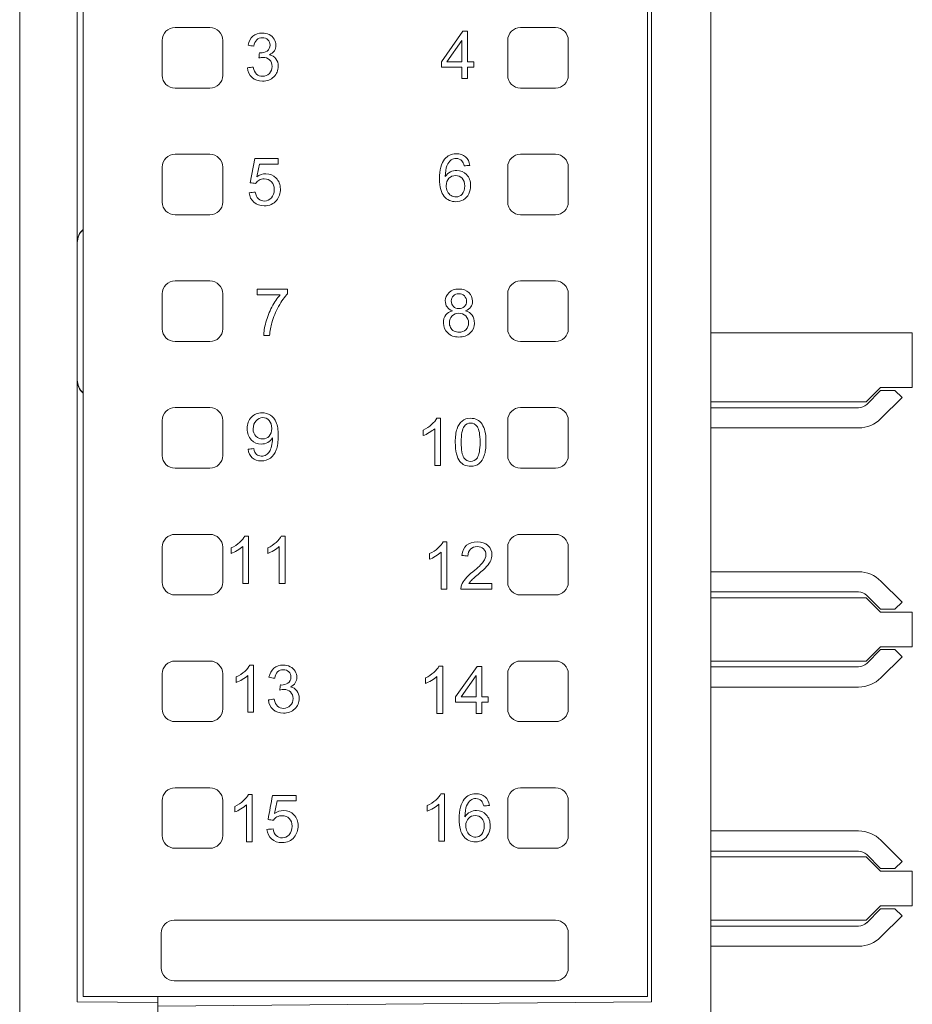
# Model space of a CAD drawing. Header units: millimetres. Extents: x 65 to 283, y 105 to 212.
# Tile 9 of 14: x 170 to 185, y 177 to 194. Entities that reach past the tile are written whole.
import ezdxf

# ---------------------------------------------------------------- set-up
doc = ezdxf.new("R2010")
doc.units = ezdxf.units.MM
for name, color, linetype in [('1', 7, 'Continuous'), ('10', 7, 'Continuous'), ('11', 7, 'Continuous')]:
    doc.layers.add(name, color=color, linetype=linetype)

msp = doc.modelspace()

# ---------------------------------------------------------------- linework, layer by layer
at = {"layer": '1', "color": 155, "linetype": 'Continuous', "lineweight": 18}
for p, q in [((172.261, 193.608), (172.867, 193.608)), ((177.258, 193.543), (176.886, 193.013)), ((177.34, 193.543), (177.258, 193.543)), ((177.34, 193.013), (177.34, 193.543)), ((178.867, 193.608), (178.261, 193.608)), ((172.038, 192.778), (172.038, 193.385)), ((173.09, 193.385), (173.09, 192.778)), ((176.984, 193.013), (177.24, 193.382)), ((177.24, 193.382), (177.24, 193.013)), ((178.038, 193.385), (178.038, 192.778)), ((179.09, 192.778), (179.09, 193.385)), ((176.886, 193.013), (176.886, 192.921)), ((176.886, 192.921), (177.24, 192.921)), ((177.24, 193.013), (176.984, 193.013)), ((177.24, 192.921), (177.24, 192.726)), ((177.451, 193.013), (177.34, 193.013)), ((177.34, 192.921), (177.451, 192.921)), ((177.34, 192.726), (177.34, 192.921)), ((177.451, 192.921), (177.451, 193.013)), ((177.24, 192.726), (177.34, 192.726)), ((172.867, 192.556), (172.261, 192.556)), ((178.261, 192.556), (178.867, 192.556)), ((172.261, 191.408), (172.867, 191.408)), ((173.646, 191.333), (173.567, 190.913)), ((174.052, 191.333), (173.646, 191.333)), ((174.052, 191.237), (174.052, 191.333)), ((178.867, 191.408), (178.261, 191.408)), ((172.038, 190.578), (172.038, 191.185)), ((173.09, 191.185), (173.09, 190.578)), ((173.726, 191.237), (174.052, 191.237)), ((178.038, 191.185), (178.038, 190.578)), ((179.09, 190.578), (179.09, 191.185)), ((172.867, 190.356), (172.261, 190.356)), ((178.261, 190.356), (178.867, 190.356)), ((172.261, 189.208), (172.867, 189.208)), ((178.867, 189.208), (178.261, 189.208)), ((172.038, 188.378), (172.038, 188.985)), ((173.09, 188.985), (173.09, 188.378)), ((173.687, 189.065), (173.687, 188.968)), ((174.216, 189.065), (173.687, 189.065)), ((173.687, 188.968), (174.087, 188.968)), ((174.216, 188.987), (174.216, 189.065)), ((178.038, 188.985), (178.038, 188.378)), ((179.09, 188.378), (179.09, 188.985)), ((173.801, 188.258), (173.904, 188.258)), ((172.867, 188.156), (172.261, 188.156)), ((178.261, 188.156), (178.867, 188.156)), ((172.261, 187.008), (172.867, 187.008)), ((178.867, 187.008), (178.261, 187.008)), ((172.038, 186.178), (172.038, 186.785)), ((173.09, 186.785), (173.09, 186.178)), ((176.871, 186.824), (176.807, 186.824)), ((176.871, 186.004), (176.871, 186.824)), ((178.038, 186.785), (178.038, 186.178)), ((179.09, 186.178), (179.09, 186.785)), ((176.57, 186.619), (176.57, 186.522)), ((176.771, 186.643), (176.771, 186.004)), ((172.867, 185.956), (172.261, 185.956)), ((176.771, 186.004), (176.871, 186.004)), ((178.261, 185.956), (178.867, 185.956)), ((172.261, 184.808), (172.867, 184.808)), ((173.537, 184.778), (173.472, 184.778)), ((173.537, 183.957), (173.537, 184.778)), ((174.171, 184.778), (174.107, 184.778)), ((174.171, 183.957), (174.171, 184.778)), ((176.981, 184.678), (176.916, 184.678)), ((176.981, 183.857), (176.981, 184.678)), ((178.867, 184.808), (178.261, 184.808)), ((172.038, 183.978), (172.038, 184.585)), ((173.09, 184.585), (173.09, 183.978)), ((173.236, 184.573), (173.236, 184.476)), ((173.436, 184.597), (173.436, 183.957)), ((173.87, 184.573), (173.87, 184.476)), ((174.071, 184.597), (174.071, 183.957)), ((176.881, 184.497), (176.881, 183.857)), ((178.038, 184.585), (178.038, 183.978)), ((179.09, 183.978), (179.09, 184.585)), ((176.68, 184.473), (176.68, 184.376)), ((173.436, 183.957), (173.537, 183.957)), ((174.071, 183.957), (174.171, 183.957)), ((176.881, 183.857), (176.981, 183.857)), ((177.225, 183.857), (177.765, 183.857)), ((177.765, 183.954), (177.364, 183.954)), ((177.765, 183.857), (177.765, 183.954)), ((172.867, 183.756), (172.261, 183.756)), ((178.261, 183.756), (178.867, 183.756)), ((172.261, 182.608), (172.867, 182.608)), ((178.867, 182.608), (178.261, 182.608)), ((173.625, 182.538), (173.561, 182.538)), ((173.625, 181.718), (173.625, 182.538)), ((176.909, 182.52), (176.844, 182.52)), ((176.909, 181.699), (176.909, 182.52)), ((177.506, 182.516), (177.133, 181.987)), ((177.588, 182.516), (177.506, 182.516)), ((177.588, 181.987), (177.588, 182.516)), ((172.038, 181.778), (172.038, 182.385)), ((173.09, 182.385), (173.09, 181.778)), ((173.324, 182.333), (173.324, 182.236)), ((173.525, 182.357), (173.525, 181.718)), ((176.608, 182.315), (176.608, 182.218)), ((176.809, 182.338), (176.809, 181.699)), ((177.232, 181.987), (177.488, 182.355)), ((177.488, 182.355), (177.488, 181.987)), ((178.038, 182.385), (178.038, 181.778)), ((179.09, 181.778), (179.09, 182.385)), ((177.133, 181.987), (177.133, 181.895)), ((177.488, 181.987), (177.232, 181.987)), ((177.698, 181.987), (177.588, 181.987)), ((177.698, 181.895), (177.698, 181.987)), ((177.133, 181.895), (177.488, 181.895)), ((177.488, 181.895), (177.488, 181.699)), ((177.588, 181.699), (177.588, 181.895)), ((177.588, 181.895), (177.698, 181.895)), ((173.525, 181.718), (173.625, 181.718)), ((176.809, 181.699), (176.909, 181.699)), ((177.488, 181.699), (177.588, 181.699)), ((172.867, 181.556), (172.261, 181.556)), ((178.261, 181.556), (178.867, 181.556)), ((172.261, 180.408), (172.867, 180.408)), ((178.867, 180.408), (178.261, 180.408)), ((173.601, 180.29), (173.537, 180.29)), ((173.601, 179.47), (173.601, 180.29)), ((174.362, 180.276), (173.955, 180.276)), ((174.362, 180.18), (174.362, 180.276)), ((176.943, 180.303), (176.878, 180.303)), ((176.943, 179.483), (176.943, 180.303)), ((172.038, 179.578), (172.038, 180.185)), ((173.09, 180.185), (173.09, 179.578)), ((173.3, 180.085), (173.3, 179.988)), ((173.501, 180.109), (173.501, 179.47)), ((174.035, 180.18), (174.362, 180.18)), ((176.642, 180.098), (176.642, 180.001)), ((176.843, 180.122), (176.843, 179.483)), ((178.038, 180.185), (178.038, 179.578)), ((179.09, 179.578), (179.09, 180.185)), ((172.867, 179.356), (172.261, 179.356)), ((173.501, 179.47), (173.601, 179.47)), ((176.843, 179.483), (176.943, 179.483)), ((178.261, 179.356), (178.867, 179.356)), ((172.245, 178.108), (178.867, 178.108)), ((172.022, 177.278), (172.022, 177.885)), ((179.09, 177.885), (179.09, 177.279)), ((178.867, 177.056), (172.245, 177.056))]:
    msp.add_line(p, q, dxfattribs=at)
for centre, start, end in [((178.867, 177.885), 0, 90), ((178.867, 177.279), 270, 0)]:
    msp.add_arc(centre, 0.223, start, end, dxfattribs=at)
for points in [[(172.038, 193.385), (172.038, 193.508), (172.138, 193.608), (172.261, 193.608)], [(172.867, 193.608), (172.99, 193.608), (173.09, 193.508), (173.09, 193.385)], [(178.261, 193.608), (178.138, 193.608), (178.038, 193.508), (178.038, 193.385)], [(179.09, 193.385), (179.09, 193.508), (178.99, 193.608), (178.867, 193.608)], [(173.629, 193.284), (173.637, 193.333), (173.654, 193.37), (173.68, 193.394)], [(173.874, 193.395), (173.899, 193.371), (173.911, 193.34), (173.911, 193.303)], [(174.014, 193.301), (174.014, 193.338), (174.004, 193.373), (173.984, 193.406)], [(173.529, 193.302), (173.563, 193.296), (173.596, 193.29), (173.629, 193.284)], [(173.86, 193.2), (173.826, 193.178), (173.787, 193.167), (173.744, 193.167)], [(173.911, 193.303), (173.911, 193.257), (173.894, 193.223), (173.86, 193.2)], [(173.901, 193.136), (173.939, 193.153), (173.967, 193.176), (173.986, 193.205)], [(173.986, 193.205), (174.005, 193.234), (174.014, 193.266), (174.014, 193.301)], [(173.728, 193.168), (173.724, 193.139), (173.721, 193.109), (173.717, 193.08)], [(173.717, 193.08), (173.745, 193.087), (173.769, 193.091), (173.788, 193.091)], [(173.744, 193.167), (173.74, 193.167), (173.735, 193.167), (173.728, 193.168)], [(173.62, 192.922), (173.586, 192.918), (173.553, 192.913), (173.519, 192.909)], [(173.678, 192.799), (173.651, 192.824), (173.631, 192.865), (173.62, 192.922)], [(173.976, 192.753), (174.028, 192.803), (174.054, 192.863), (174.054, 192.934)], [(172.261, 192.556), (172.138, 192.556), (172.038, 192.655), (172.038, 192.778)], [(173.09, 192.778), (173.09, 192.655), (172.99, 192.556), (172.867, 192.556)], [(173.779, 192.762), (173.74, 192.762), (173.706, 192.774), (173.678, 192.799)], [(173.779, 192.678), (173.858, 192.678), (173.924, 192.703), (173.976, 192.753)], [(178.038, 192.778), (178.038, 192.655), (178.138, 192.556), (178.261, 192.556)], [(178.867, 192.556), (178.99, 192.556), (179.09, 192.655), (179.09, 192.778)], [(172.038, 191.185), (172.038, 191.308), (172.138, 191.408), (172.261, 191.408)], [(172.867, 191.408), (172.99, 191.408), (173.09, 191.308), (173.09, 191.185)], [(176.943, 191.324), (176.885, 191.253), (176.855, 191.138), (176.855, 190.98)], [(178.261, 191.408), (178.138, 191.408), (178.038, 191.308), (178.038, 191.185)], [(179.09, 191.185), (179.09, 191.308), (178.99, 191.408), (178.867, 191.408)], [(173.682, 191.017), (173.697, 191.091), (173.712, 191.164), (173.726, 191.237)], [(176.955, 191.019), (176.956, 191.1), (176.965, 191.163), (176.983, 191.208)], [(176.983, 191.208), (177.002, 191.252), (177.027, 191.286), (177.058, 191.309)], [(177.243, 191.292), (177.259, 191.275), (177.272, 191.246), (177.281, 191.207)], [(177.281, 191.207), (177.314, 191.209), (177.347, 191.212), (177.38, 191.215)], [(173.837, 191.069), (173.783, 191.069), (173.731, 191.051), (173.682, 191.017)], [(173.722, 190.958), (173.749, 190.973), (173.778, 190.98), (173.81, 190.98)], [(173.81, 190.98), (173.862, 190.98), (173.904, 190.963), (173.936, 190.93)], [(174.017, 190.994), (173.968, 191.044), (173.908, 191.069), (173.837, 191.069)], [(176.855, 190.98), (176.855, 190.838), (176.882, 190.737), (176.934, 190.676)], [(177.044, 191.101), (177.009, 191.083), (176.979, 191.056), (176.955, 191.019)], [(176.971, 190.862), (176.971, 190.915), (176.987, 190.958), (177.018, 190.99)], [(177.153, 191.127), (177.115, 191.127), (177.079, 191.119), (177.044, 191.101)], [(177.324, 191.054), (177.277, 191.103), (177.22, 191.127), (177.153, 191.127)], [(177.247, 190.99), (177.277, 190.958), (177.292, 190.913), (177.292, 190.857)], [(177.395, 190.863), (177.395, 190.941), (177.371, 191.004), (177.324, 191.054)], [(173.567, 190.913), (173.598, 190.909), (173.63, 190.905), (173.661, 190.901)], [(173.661, 190.901), (173.676, 190.924), (173.696, 190.943), (173.722, 190.958)], [(173.936, 190.93), (173.968, 190.897), (173.984, 190.852), (173.984, 190.795)], [(176.993, 190.763), (176.978, 190.794), (176.971, 190.827), (176.971, 190.862)], [(177.292, 190.857), (177.292, 190.798), (177.277, 190.751), (177.247, 190.717)], [(173.654, 190.75), (173.619, 190.747), (173.584, 190.744), (173.549, 190.741)], [(173.709, 190.634), (173.68, 190.66), (173.662, 190.699), (173.654, 190.75)], [(173.984, 190.795), (173.984, 190.735), (173.968, 190.686), (173.934, 190.65)], [(176.934, 190.676), (176.987, 190.614), (177.055, 190.584), (177.139, 190.584)], [(177.054, 190.691), (177.028, 190.707), (177.007, 190.731), (176.993, 190.763)], [(172.261, 190.356), (172.138, 190.356), (172.038, 190.455), (172.038, 190.578)], [(173.09, 190.578), (173.09, 190.455), (172.99, 190.356), (172.867, 190.356)], [(178.038, 190.578), (178.038, 190.455), (178.138, 190.356), (178.261, 190.356)], [(178.867, 190.356), (178.99, 190.356), (179.09, 190.455), (179.09, 190.578)], [(172.038, 188.985), (172.038, 189.108), (172.138, 189.208), (172.261, 189.208)], [(172.867, 189.208), (172.99, 189.208), (173.09, 189.108), (173.09, 188.985)], [(178.261, 189.208), (178.138, 189.208), (178.038, 189.108), (178.038, 188.985)], [(179.09, 188.985), (179.09, 189.108), (178.99, 189.208), (178.867, 189.208)], [(174.087, 188.968), (174.036, 188.91), (173.988, 188.839), (173.943, 188.755)], [(174.061, 188.766), (174.112, 188.858), (174.164, 188.931), (174.216, 188.987)], [(177.057, 188.861), (177.057, 188.895), (177.07, 188.924), (177.095, 188.949)], [(177.095, 188.949), (177.121, 188.973), (177.152, 188.986), (177.191, 188.986)], [(177.427, 188.855), (177.427, 188.914), (177.405, 188.965), (177.362, 189.006)], [(173.943, 188.755), (173.898, 188.67), (173.863, 188.582), (173.839, 188.491)], [(173.943, 188.483), (173.971, 188.58), (174.01, 188.674), (174.061, 188.766)], [(176.985, 188.756), (177.005, 188.728), (177.036, 188.706), (177.077, 188.691)], [(177.307, 188.691), (177.347, 188.706), (177.377, 188.728), (177.397, 188.756)], [(177.397, 188.756), (177.417, 188.784), (177.427, 188.817), (177.427, 188.855)], [(177.421, 188.612), (177.395, 188.648), (177.357, 188.675), (177.307, 188.691)], [(173.839, 188.491), (173.815, 188.4), (173.802, 188.322), (173.801, 188.258)], [(173.904, 188.258), (173.91, 188.34), (173.923, 188.415), (173.943, 188.483)], [(177.045, 188.4), (177.032, 188.427), (177.025, 188.455), (177.025, 188.483)], [(172.261, 188.156), (172.138, 188.156), (172.038, 188.255), (172.038, 188.378)], [(173.09, 188.378), (173.09, 188.255), (172.99, 188.156), (172.867, 188.156)], [(177.106, 188.338), (177.079, 188.353), (177.059, 188.374), (177.045, 188.4)], [(177.192, 188.316), (177.162, 188.316), (177.133, 188.324), (177.106, 188.338)], [(177.311, 188.362), (177.28, 188.332), (177.24, 188.316), (177.192, 188.316)], [(178.038, 188.378), (178.038, 188.255), (178.138, 188.156), (178.261, 188.156)], [(178.867, 188.156), (178.99, 188.156), (179.09, 188.255), (179.09, 188.378)], [(172.038, 186.785), (172.038, 186.908), (172.138, 187.008), (172.261, 187.008)], [(172.867, 187.008), (172.99, 187.008), (173.09, 186.908), (173.09, 186.785)], [(173.772, 186.919), (173.699, 186.919), (173.638, 186.893), (173.589, 186.843)], [(173.918, 186.876), (173.874, 186.904), (173.826, 186.919), (173.772, 186.919)], [(174.018, 186.753), (173.996, 186.806), (173.962, 186.847), (173.918, 186.876)], [(178.261, 187.008), (178.138, 187.008), (178.038, 186.908), (178.038, 186.785)], [(179.09, 186.785), (179.09, 186.908), (178.99, 187.008), (178.867, 187.008)], [(173.618, 186.64), (173.618, 186.697), (173.635, 186.745), (173.668, 186.781)], [(174.053, 186.524), (174.053, 186.624), (174.041, 186.7), (174.018, 186.753)], [(176.717, 186.715), (176.675, 186.677), (176.626, 186.645), (176.57, 186.619)], [(176.807, 186.824), (176.789, 186.789), (176.759, 186.752), (176.717, 186.715)], [(177.247, 186.776), (177.207, 186.744), (177.178, 186.699), (177.158, 186.64)], [(177.283, 186.683), (177.311, 186.722), (177.347, 186.741), (177.394, 186.741)], [(177.394, 186.741), (177.44, 186.741), (177.48, 186.719), (177.511, 186.675)], [(177.592, 186.721), (177.57, 186.755), (177.543, 186.78), (177.51, 186.798)], [(177.643, 186.6), (177.63, 186.648), (177.614, 186.688), (177.592, 186.721)], [(173.666, 186.513), (173.634, 186.545), (173.618, 186.587), (173.618, 186.64)], [(176.57, 186.522), (176.602, 186.534), (176.637, 186.551), (176.676, 186.574)], [(176.676, 186.574), (176.715, 186.597), (176.747, 186.62), (176.771, 186.643)], [(177.158, 186.64), (177.138, 186.581), (177.128, 186.503), (177.128, 186.407)], [(177.231, 186.407), (177.231, 186.541), (177.249, 186.633), (177.283, 186.683)], [(177.661, 186.407), (177.661, 186.488), (177.655, 186.552), (177.643, 186.6)], [(173.586, 186.449), (173.633, 186.4), (173.69, 186.375), (173.757, 186.375)], [(173.757, 186.375), (173.798, 186.375), (173.836, 186.385), (173.87, 186.405)], [(173.87, 186.405), (173.905, 186.425), (173.932, 186.451), (173.953, 186.483)], [(173.953, 186.463), (173.953, 186.421), (173.948, 186.38), (173.938, 186.34)], [(173.953, 186.483), (173.953, 186.474), (173.953, 186.467), (173.953, 186.463)], [(174.019, 186.274), (174.041, 186.336), (174.053, 186.419), (174.053, 186.524)], [(177.128, 186.407), (177.128, 186.253), (177.155, 186.142), (177.209, 186.075)], [(177.278, 186.139), (177.247, 186.183), (177.231, 186.272), (177.231, 186.407)], [(177.631, 186.175), (177.651, 186.233), (177.661, 186.311), (177.661, 186.407)], [(173.627, 186.296), (173.595, 186.293), (173.563, 186.29), (173.531, 186.287)], [(173.674, 186.197), (173.651, 186.218), (173.635, 186.251), (173.627, 186.296)], [(173.901, 186.245), (173.886, 186.221), (173.867, 186.202), (173.843, 186.188)], [(173.938, 186.34), (173.928, 186.3), (173.916, 186.268), (173.901, 186.245)], [(172.261, 185.956), (172.138, 185.956), (172.038, 186.055), (172.038, 186.178)], [(173.09, 186.178), (173.09, 186.055), (172.99, 185.956), (172.867, 185.956)], [(177.209, 186.075), (177.254, 186.018), (177.316, 185.99), (177.395, 185.99)], [(177.395, 185.99), (177.454, 185.99), (177.504, 186.006), (177.543, 186.038)], [(177.543, 186.038), (177.582, 186.07), (177.612, 186.116), (177.631, 186.175)], [(178.038, 186.178), (178.038, 186.055), (178.138, 185.956), (178.261, 185.956)], [(178.867, 185.956), (178.99, 185.956), (179.09, 186.055), (179.09, 186.178)], [(172.038, 184.585), (172.038, 184.708), (172.138, 184.808), (172.261, 184.808)], [(172.867, 184.808), (172.99, 184.808), (173.09, 184.708), (173.09, 184.585)], [(173.383, 184.669), (173.341, 184.631), (173.292, 184.599), (173.236, 184.573)], [(173.472, 184.778), (173.455, 184.742), (173.425, 184.706), (173.383, 184.669)], [(174.018, 184.669), (173.976, 184.631), (173.927, 184.599), (173.87, 184.573)], [(174.107, 184.778), (174.089, 184.742), (174.059, 184.706), (174.018, 184.669)], [(176.916, 184.678), (176.899, 184.643), (176.869, 184.606), (176.827, 184.569)], [(177.696, 184.613), (177.65, 184.656), (177.588, 184.678), (177.509, 184.678)], [(178.261, 184.808), (178.138, 184.808), (178.038, 184.708), (178.038, 184.585)], [(179.09, 184.585), (179.09, 184.708), (178.99, 184.808), (178.867, 184.808)], [(173.236, 184.476), (173.267, 184.487), (173.302, 184.504), (173.341, 184.527)], [(173.341, 184.527), (173.38, 184.551), (173.412, 184.574), (173.436, 184.597)], [(173.87, 184.476), (173.902, 184.487), (173.937, 184.504), (173.976, 184.527)], [(173.976, 184.527), (174.015, 184.551), (174.047, 184.574), (174.071, 184.597)], [(176.827, 184.569), (176.785, 184.531), (176.736, 184.499), (176.68, 184.473)], [(176.786, 184.428), (176.825, 184.451), (176.856, 184.474), (176.881, 184.497)], [(177.347, 184.431), (177.348, 184.482), (177.362, 184.522), (177.391, 184.551)], [(177.391, 184.551), (177.42, 184.58), (177.459, 184.595), (177.507, 184.595)], [(177.507, 184.595), (177.553, 184.595), (177.59, 184.581), (177.618, 184.554)], [(177.618, 184.554), (177.647, 184.527), (177.661, 184.493), (177.661, 184.453)], [(177.764, 184.451), (177.764, 184.515), (177.741, 184.569), (177.696, 184.613)], [(176.68, 184.376), (176.711, 184.387), (176.746, 184.404), (176.786, 184.428)], [(177.244, 184.442), (177.278, 184.438), (177.313, 184.435), (177.347, 184.431)], [(177.614, 184.333), (177.583, 184.29), (177.523, 184.232), (177.434, 184.16)], [(177.661, 184.453), (177.661, 184.415), (177.645, 184.375), (177.614, 184.333)], [(177.677, 184.255), (177.708, 184.29), (177.731, 184.323), (177.744, 184.355)], [(177.744, 184.355), (177.757, 184.386), (177.764, 184.418), (177.764, 184.451)], [(177.523, 184.111), (177.595, 184.172), (177.647, 184.22), (177.677, 184.255)], [(172.261, 183.756), (172.138, 183.756), (172.038, 183.855), (172.038, 183.978)], [(173.09, 183.978), (173.09, 183.855), (172.99, 183.756), (172.867, 183.756)], [(177.364, 183.954), (177.376, 183.972), (177.39, 183.99), (177.407, 184.008)], [(177.407, 184.008), (177.424, 184.026), (177.462, 184.06), (177.523, 184.111)], [(178.038, 183.978), (178.038, 183.855), (178.138, 183.756), (178.261, 183.756)], [(178.867, 183.756), (178.99, 183.756), (179.09, 183.855), (179.09, 183.978)], [(177.237, 183.927), (177.228, 183.905), (177.224, 183.882), (177.225, 183.857)], [(172.038, 182.385), (172.038, 182.508), (172.138, 182.608), (172.261, 182.608)], [(172.867, 182.608), (172.99, 182.608), (173.09, 182.508), (173.09, 182.385)], [(178.261, 182.608), (178.138, 182.608), (178.038, 182.508), (178.038, 182.385)], [(179.09, 182.385), (179.09, 182.508), (178.99, 182.608), (178.867, 182.608)], [(173.471, 182.429), (173.43, 182.391), (173.38, 182.359), (173.324, 182.333)], [(173.561, 182.538), (173.543, 182.503), (173.513, 182.466), (173.471, 182.429)], [(174.378, 182.326), (174.378, 182.363), (174.368, 182.398), (174.348, 182.431)], [(176.844, 182.52), (176.827, 182.484), (176.797, 182.448), (176.755, 182.41)], [(173.324, 182.236), (173.356, 182.248), (173.391, 182.265), (173.43, 182.288)], [(173.43, 182.288), (173.469, 182.311), (173.501, 182.334), (173.525, 182.357)], [(173.893, 182.327), (173.926, 182.321), (173.96, 182.314), (173.993, 182.309)], [(173.993, 182.309), (174.001, 182.358), (174.017, 182.394), (174.043, 182.419)], [(174.275, 182.328), (174.275, 182.282), (174.257, 182.247), (174.223, 182.225)], [(174.349, 182.23), (174.368, 182.258), (174.378, 182.291), (174.378, 182.326)], [(176.755, 182.41), (176.713, 182.373), (176.664, 182.341), (176.608, 182.315)], [(176.608, 182.218), (176.639, 182.229), (176.675, 182.246), (176.714, 182.269)], [(176.714, 182.269), (176.753, 182.292), (176.785, 182.315), (176.809, 182.338)], [(174.092, 182.193), (174.088, 182.163), (174.084, 182.134), (174.081, 182.105)], [(174.081, 182.105), (174.109, 182.112), (174.133, 182.116), (174.152, 182.116)], [(174.108, 182.192), (174.104, 182.192), (174.099, 182.192), (174.092, 182.193)], [(174.223, 182.225), (174.189, 182.203), (174.151, 182.192), (174.108, 182.192)], [(174.265, 182.16), (174.302, 182.177), (174.33, 182.2), (174.349, 182.23)], [(173.983, 181.947), (173.95, 181.942), (173.916, 181.938), (173.883, 181.933)], [(174.042, 181.824), (174.014, 181.849), (173.995, 181.89), (173.983, 181.947)], [(174.34, 181.778), (174.392, 181.827), (174.418, 181.888), (174.418, 181.959)], [(172.261, 181.556), (172.138, 181.556), (172.038, 181.655), (172.038, 181.778)], [(173.09, 181.778), (173.09, 181.655), (172.99, 181.556), (172.867, 181.556)], [(174.143, 181.786), (174.103, 181.786), (174.07, 181.799), (174.042, 181.824)], [(174.143, 181.703), (174.222, 181.703), (174.288, 181.728), (174.34, 181.778)], [(178.038, 181.778), (178.038, 181.655), (178.138, 181.556), (178.261, 181.556)], [(178.867, 181.556), (178.99, 181.556), (179.09, 181.655), (179.09, 181.778)], [(172.038, 180.185), (172.038, 180.308), (172.138, 180.408), (172.261, 180.408)], [(172.867, 180.408), (172.99, 180.408), (173.09, 180.308), (173.09, 180.185)], [(178.261, 180.408), (178.138, 180.408), (178.038, 180.308), (178.038, 180.185)], [(179.09, 180.185), (179.09, 180.308), (178.99, 180.408), (178.867, 180.408)], [(173.537, 180.29), (173.519, 180.255), (173.489, 180.219), (173.447, 180.181)], [(173.955, 180.276), (173.929, 180.136), (173.902, 179.996), (173.876, 179.856)], [(176.878, 180.303), (176.861, 180.268), (176.831, 180.231), (176.789, 180.194)], [(177.283, 180.21), (177.225, 180.138), (177.196, 180.023), (177.196, 179.865)], [(173.447, 180.181), (173.405, 180.144), (173.356, 180.112), (173.3, 180.085)], [(173.3, 179.988), (173.331, 180), (173.367, 180.017), (173.406, 180.04)], [(173.406, 180.04), (173.445, 180.063), (173.477, 180.086), (173.501, 180.109)], [(173.991, 179.96), (174.006, 180.034), (174.021, 180.107), (174.035, 180.18)], [(176.789, 180.194), (176.747, 180.156), (176.698, 180.124), (176.642, 180.098)], [(176.642, 180.001), (176.673, 180.013), (176.708, 180.03), (176.748, 180.053)], [(176.748, 180.053), (176.787, 180.076), (176.819, 180.099), (176.843, 180.122)], [(177.295, 179.904), (177.296, 179.986), (177.305, 180.049), (177.324, 180.093)], [(177.324, 180.093), (177.342, 180.137), (177.367, 180.171), (177.399, 180.194)], [(177.583, 180.178), (177.599, 180.16), (177.612, 180.131), (177.621, 180.092)], [(177.621, 180.092), (177.654, 180.094), (177.687, 180.097), (177.721, 180.1)], [(173.97, 179.844), (173.985, 179.867), (174.006, 179.886), (174.031, 179.901)], [(174.146, 180.012), (174.092, 180.012), (174.04, 179.995), (173.991, 179.96)], [(174.031, 179.901), (174.058, 179.916), (174.087, 179.923), (174.119, 179.923)], [(174.119, 179.923), (174.171, 179.923), (174.213, 179.907), (174.245, 179.873)], [(174.326, 179.937), (174.277, 179.987), (174.217, 180.012), (174.146, 180.012)], [(174.245, 179.873), (174.277, 179.84), (174.293, 179.795), (174.293, 179.738)], [(177.196, 179.865), (177.196, 179.724), (177.222, 179.622), (177.275, 179.561)], [(177.384, 179.986), (177.349, 179.968), (177.319, 179.941), (177.295, 179.904)], [(177.311, 179.747), (177.311, 179.8), (177.327, 179.843), (177.358, 179.875)], [(177.494, 180.013), (177.455, 180.013), (177.419, 180.004), (177.384, 179.986)], [(177.665, 179.939), (177.618, 179.988), (177.561, 180.013), (177.494, 180.013)], [(177.735, 179.748), (177.735, 179.826), (177.712, 179.89), (177.665, 179.939)], [(173.964, 179.693), (173.928, 179.69), (173.893, 179.687), (173.858, 179.684)], [(173.876, 179.856), (173.907, 179.852), (173.939, 179.848), (173.97, 179.844)], [(174.018, 179.577), (173.99, 179.603), (173.971, 179.642), (173.964, 179.693)], [(174.293, 179.738), (174.293, 179.678), (174.277, 179.63), (174.243, 179.593)], [(177.333, 179.648), (177.318, 179.68), (177.311, 179.713), (177.311, 179.747)], [(177.702, 179.605), (177.724, 179.649), (177.735, 179.697), (177.735, 179.748)], [(172.261, 179.356), (172.138, 179.356), (172.038, 179.455), (172.038, 179.578)], [(173.09, 179.578), (173.09, 179.455), (172.99, 179.356), (172.867, 179.356)], [(177.275, 179.561), (177.327, 179.499), (177.396, 179.469), (177.479, 179.469)], [(177.395, 179.576), (177.368, 179.592), (177.348, 179.617), (177.333, 179.648)], [(178.038, 179.578), (178.038, 179.455), (178.138, 179.356), (178.261, 179.356)], [(178.867, 179.356), (178.99, 179.356), (179.09, 179.455), (179.09, 179.578)], [(172.022, 177.885), (172.022, 178.008), (172.122, 178.108), (172.245, 178.108)], [(172.245, 177.056), (172.122, 177.056), (172.022, 177.155), (172.022, 177.278)]]:
    msp.add_open_spline(points, degree=3, dxfattribs=at)
for points, knots in [([(173.775, 193.513), (173.71, 193.513), (173.656, 193.495), (173.569, 193.421), (173.541, 193.369), (173.529, 193.302)], [0, 0, 0, 0, 0.5, 0.5, 1, 1, 1, 1]), ([(173.68, 193.394), (173.706, 193.419), (173.738, 193.431), (173.817, 193.431), (173.849, 193.419), (173.874, 193.395)], [0, 0, 0, 0, 0.5, 0.5, 1, 1, 1, 1]), ([(173.984, 193.406), (173.964, 193.439), (173.936, 193.466), (173.861, 193.504), (173.82, 193.513), (173.775, 193.513)], [0, 0, 0, 0, 0.5, 0.5, 1, 1, 1, 1]), ([(173.788, 193.091), (173.834, 193.091), (173.873, 193.076), (173.933, 193.016), (173.948, 192.978), (173.948, 192.884), (173.932, 192.843), (173.867, 192.778), (173.827, 192.762), (173.779, 192.762)], [0, 0, 0, 0, 0.25, 0.25, 0.5, 0.5, 0.75, 0.75, 1, 1, 1, 1]), ([(174.054, 192.934), (174.054, 192.987), (174.041, 193.031), (173.987, 193.101), (173.95, 193.125), (173.901, 193.136)], [0, 0, 0, 0, 0.5, 0.5, 1, 1, 1, 1]), ([(173.519, 192.909), (173.526, 192.841), (173.553, 192.785), (173.648, 192.7), (173.707, 192.678), (173.779, 192.678)], [0, 0, 0, 0, 0.5, 0.5, 1, 1, 1, 1]), ([(177.38, 191.215), (177.372, 191.278), (177.347, 191.328), (177.265, 191.4), (177.213, 191.418), (177.062, 191.418), (176.994, 191.387), (176.943, 191.324)], [0, 0, 0, 0, 0.333333, 0.333333, 0.666667, 0.666667, 1, 1, 1, 1]), ([(177.058, 191.309), (177.082, 191.326), (177.11, 191.335), (177.182, 191.335), (177.216, 191.321), (177.243, 191.292)], [0, 0, 0, 0, 0.5, 0.5, 1, 1, 1, 1]), ([(173.811, 190.513), (173.902, 190.513), (173.974, 190.546), (174.069, 190.666), (174.091, 190.73), (174.091, 190.881), (174.066, 190.945), (174.017, 190.994)], [0, 0, 0, 0, 0.333333, 0.333333, 0.666667, 0.666667, 1, 1, 1, 1]), ([(177.018, 190.99), (177.05, 191.023), (177.088, 191.039), (177.179, 191.039), (177.217, 191.023), (177.247, 190.99)], [0, 0, 0, 0, 0.5, 0.5, 1, 1, 1, 1]), ([(177.139, 190.584), (177.188, 190.584), (177.232, 190.595), (177.309, 190.642), (177.34, 190.676), (177.384, 190.764), (177.395, 190.811), (177.395, 190.863)], [0, 0, 0, 0, 0.333333, 0.333333, 0.666667, 0.666667, 1, 1, 1, 1]), ([(173.549, 190.741), (173.556, 190.672), (173.583, 190.617), (173.677, 190.534), (173.737, 190.513), (173.811, 190.513)], [0, 0, 0, 0, 0.5, 0.5, 1, 1, 1, 1]), ([(173.934, 190.65), (173.901, 190.614), (173.86, 190.595), (173.771, 190.595), (173.737, 190.608), (173.709, 190.634)], [0, 0, 0, 0, 0.5, 0.5, 1, 1, 1, 1]), ([(177.247, 190.717), (177.216, 190.683), (177.18, 190.666), (177.108, 190.666), (177.081, 190.674), (177.054, 190.691)], [0, 0, 0, 0, 0.5, 0.5, 1, 1, 1, 1]), ([(177.019, 189.007), (176.976, 188.967), (176.955, 188.917), (176.955, 188.818), (176.965, 188.784), (176.985, 188.756)], [0, 0, 0, 0, 0.5, 0.5, 1, 1, 1, 1]), ([(177.362, 189.006), (177.318, 189.047), (177.261, 189.068), (177.119, 189.068), (177.062, 189.048), (177.019, 189.007)], [0, 0, 0, 0, 0.5, 0.5, 1, 1, 1, 1]), ([(177.191, 188.986), (177.228, 188.986), (177.26, 188.973), (177.311, 188.923), (177.324, 188.892), (177.324, 188.82), (177.312, 188.79), (177.287, 188.766)], [0, 0, 0, 0, 0.333333, 0.333333, 0.666667, 0.666667, 1, 1, 1, 1]), ([(177.287, 188.766), (177.262, 188.741), (177.23, 188.729), (177.152, 188.729), (177.12, 188.741), (177.07, 188.79), (177.057, 188.822), (177.057, 188.861)], [0, 0, 0, 0, 0.333333, 0.333333, 0.666667, 0.666667, 1, 1, 1, 1]), ([(177.077, 188.691), (177.028, 188.678), (176.989, 188.653), (176.935, 188.582), (176.922, 188.537), (176.922, 188.413), (176.947, 188.353), (176.996, 188.305)], [0, 0, 0, 0, 0.333333, 0.333333, 0.666667, 0.666667, 1, 1, 1, 1]), ([(177.025, 188.483), (177.025, 188.53), (177.041, 188.569), (177.103, 188.632), (177.142, 188.647), (177.237, 188.647), (177.277, 188.632), (177.342, 188.568), (177.358, 188.528), (177.358, 188.432), (177.342, 188.393), (177.311, 188.362)], [0, 0, 0, 0, 0.2, 0.2, 0.4, 0.4, 0.6, 0.6, 0.8, 0.8, 1, 1, 1, 1]), ([(177.386, 188.305), (177.436, 188.353), (177.46, 188.411), (177.46, 188.532), (177.447, 188.575), (177.421, 188.612)], [0, 0, 0, 0, 0.5, 0.5, 1, 1, 1, 1]), ([(176.996, 188.305), (177.046, 188.258), (177.111, 188.234), (177.272, 188.234), (177.337, 188.258), (177.386, 188.305)], [0, 0, 0, 0, 0.5, 0.5, 1, 1, 1, 1]), ([(173.589, 186.843), (173.54, 186.792), (173.515, 186.726), (173.515, 186.562), (173.539, 186.498), (173.586, 186.449)], [0, 0, 0, 0, 0.5, 0.5, 1, 1, 1, 1]), ([(173.668, 186.781), (173.701, 186.817), (173.74, 186.836), (173.828, 186.836), (173.865, 186.819), (173.895, 186.785)], [0, 0, 0, 0, 0.5, 0.5, 1, 1, 1, 1]), ([(173.895, 186.785), (173.926, 186.751), (173.941, 186.705), (173.941, 186.59), (173.926, 186.545), (173.896, 186.513)], [0, 0, 0, 0, 0.5, 0.5, 1, 1, 1, 1]), ([(177.51, 186.798), (177.477, 186.815), (177.438, 186.824), (177.335, 186.824), (177.286, 186.808), (177.247, 186.776)], [0, 0, 0, 0, 0.5, 0.5, 1, 1, 1, 1]), ([(177.511, 186.675), (177.542, 186.631), (177.558, 186.541), (177.558, 186.273), (177.542, 186.184), (177.511, 186.139)], [0, 0, 0, 0, 0.5, 0.5, 1, 1, 1, 1]), ([(173.896, 186.513), (173.867, 186.48), (173.828, 186.464), (173.736, 186.464), (173.697, 186.48), (173.666, 186.513)], [0, 0, 0, 0, 0.5, 0.5, 1, 1, 1, 1]), ([(173.531, 186.287), (173.539, 186.223), (173.563, 186.173), (173.644, 186.102), (173.696, 186.084), (173.82, 186.084), (173.873, 186.1), (173.962, 186.165), (173.996, 186.212), (174.019, 186.274)], [0, 0, 0, 0, 0.25, 0.25, 0.5, 0.5, 0.75, 0.75, 1, 1, 1, 1]), ([(173.843, 186.188), (173.82, 186.174), (173.793, 186.167), (173.726, 186.167), (173.697, 186.177), (173.674, 186.197)], [0, 0, 0, 0, 0.5, 0.5, 1, 1, 1, 1]), ([(177.511, 186.139), (177.48, 186.095), (177.441, 186.072), (177.348, 186.072), (177.31, 186.094), (177.278, 186.139)], [0, 0, 0, 0, 0.5, 0.5, 1, 1, 1, 1]), ([(177.509, 184.678), (177.432, 184.678), (177.37, 184.658), (177.278, 184.577), (177.251, 184.519), (177.244, 184.442)], [0, 0, 0, 0, 0.5, 0.5, 1, 1, 1, 1]), ([(177.434, 184.16), (177.377, 184.113), (177.333, 184.071), (177.273, 184), (177.251, 183.964), (177.237, 183.927)], [0, 0, 0, 0, 0.5, 0.5, 1, 1, 1, 1]), ([(174.139, 182.538), (174.074, 182.538), (174.02, 182.52), (173.933, 182.446), (173.905, 182.394), (173.893, 182.327)], [0, 0, 0, 0, 0.5, 0.5, 1, 1, 1, 1]), ([(174.043, 182.419), (174.069, 182.444), (174.102, 182.456), (174.18, 182.456), (174.212, 182.444), (174.262, 182.396), (174.275, 182.365), (174.275, 182.328)], [0, 0, 0, 0, 0.333333, 0.333333, 0.666667, 0.666667, 1, 1, 1, 1]), ([(174.348, 182.431), (174.328, 182.464), (174.299, 182.49), (174.224, 182.529), (174.183, 182.538), (174.139, 182.538)], [0, 0, 0, 0, 0.5, 0.5, 1, 1, 1, 1]), ([(174.152, 182.116), (174.198, 182.116), (174.236, 182.101), (174.296, 182.041), (174.311, 182.003), (174.311, 181.909), (174.295, 181.868), (174.23, 181.803), (174.19, 181.786), (174.143, 181.786)], [0, 0, 0, 0, 0.25, 0.25, 0.5, 0.5, 0.75, 0.75, 1, 1, 1, 1]), ([(174.418, 181.959), (174.418, 182.012), (174.405, 182.056), (174.351, 182.126), (174.314, 182.149), (174.265, 182.16)], [0, 0, 0, 0, 0.5, 0.5, 1, 1, 1, 1]), ([(173.883, 181.933), (173.89, 181.866), (173.917, 181.81), (174.011, 181.725), (174.071, 181.703), (174.143, 181.703)], [0, 0, 0, 0, 0.5, 0.5, 1, 1, 1, 1]), ([(177.721, 180.1), (177.712, 180.163), (177.688, 180.213), (177.606, 180.285), (177.553, 180.303), (177.402, 180.303), (177.334, 180.272), (177.283, 180.21)], [0, 0, 0, 0, 0.333333, 0.333333, 0.666667, 0.666667, 1, 1, 1, 1]), ([(177.399, 180.194), (177.423, 180.212), (177.451, 180.221), (177.522, 180.221), (177.556, 180.206), (177.583, 180.178)], [0, 0, 0, 0, 0.5, 0.5, 1, 1, 1, 1]), ([(174.121, 179.456), (174.211, 179.456), (174.283, 179.489), (174.378, 179.609), (174.4, 179.673), (174.4, 179.824), (174.376, 179.888), (174.326, 179.937)], [0, 0, 0, 0, 0.333333, 0.333333, 0.666667, 0.666667, 1, 1, 1, 1]), ([(177.358, 179.875), (177.39, 179.908), (177.428, 179.924), (177.519, 179.924), (177.557, 179.908), (177.587, 179.875)], [0, 0, 0, 0, 0.5, 0.5, 1, 1, 1, 1]), ([(177.587, 179.875), (177.618, 179.843), (177.632, 179.798), (177.632, 179.683), (177.617, 179.637), (177.587, 179.602)], [0, 0, 0, 0, 0.5, 0.5, 1, 1, 1, 1]), ([(173.858, 179.684), (173.865, 179.615), (173.892, 179.56), (173.986, 179.477), (174.046, 179.456), (174.121, 179.456)], [0, 0, 0, 0, 0.5, 0.5, 1, 1, 1, 1]), ([(174.243, 179.593), (174.21, 179.557), (174.169, 179.538), (174.081, 179.538), (174.046, 179.551), (174.018, 179.577)], [0, 0, 0, 0, 0.5, 0.5, 1, 1, 1, 1]), ([(177.587, 179.602), (177.556, 179.568), (177.52, 179.551), (177.449, 179.551), (177.421, 179.559), (177.395, 179.576)], [0, 0, 0, 0, 0.5, 0.5, 1, 1, 1, 1]), ([(177.479, 179.469), (177.528, 179.469), (177.572, 179.481), (177.649, 179.527), (177.68, 179.561), (177.702, 179.605)], [0, 0, 0, 0, 0.5, 0.5, 1, 1, 1, 1])]:
    msp.add_open_spline(points, degree=3, knots=knots, dxfattribs=at)
at = {"layer": '10', "color": 155, "linetype": 'Continuous', "lineweight": 18}
for p, q in [((181.564, 188.307), (185.064, 188.307)), ((185.064, 187.357), (185.064, 188.307)), ((184.264, 187.107), (184.514, 187.357)), ((184.273, 187.065), (184.514, 187.307)), ((185.064, 187.357), (184.514, 187.357)), ((184.514, 187.307), (184.761, 187.307)), ((184.761, 187.307), (184.885, 187.183)), ((181.564, 187.107), (184.264, 187.107)), ((184.885, 187.183), (184.52, 186.818)), ((181.564, 187.007), (184.131, 187.007)), ((184.131, 186.657), (181.564, 186.657)), ((181.564, 184.157), (184.131, 184.157)), ((184.52, 183.996), (184.885, 183.63)), ((184.131, 183.807), (181.564, 183.807)), ((184.264, 183.707), (181.564, 183.707)), ((184.514, 183.457), (184.264, 183.707)), ((184.514, 183.507), (184.273, 183.748)), ((184.885, 183.63), (184.761, 183.507)), ((184.514, 183.507), (184.761, 183.507)), ((184.514, 183.457), (185.064, 183.457)), ((185.064, 182.857), (185.064, 183.457)), ((184.264, 182.607), (184.514, 182.857)), ((184.273, 182.565), (184.514, 182.807)), ((185.064, 182.857), (184.514, 182.857)), ((184.514, 182.807), (184.761, 182.807)), ((184.761, 182.807), (184.885, 182.683)), ((181.564, 182.607), (184.264, 182.607)), ((184.885, 182.683), (184.52, 182.318)), ((181.564, 182.507), (184.131, 182.507)), ((184.131, 182.157), (181.564, 182.157)), ((181.564, 179.657), (184.131, 179.657)), ((184.52, 179.496), (184.885, 179.13)), ((184.131, 179.307), (181.564, 179.307)), ((184.264, 179.207), (181.564, 179.207)), ((184.514, 178.957), (184.264, 179.207)), ((184.514, 179.007), (184.273, 179.248)), ((184.514, 179.007), (184.761, 179.007)), ((184.885, 179.13), (184.761, 179.007)), ((184.514, 178.957), (185.064, 178.957)), ((185.064, 178.357), (185.064, 178.957)), ((184.264, 178.107), (184.514, 178.357)), ((185.064, 178.357), (184.514, 178.357)), ((184.273, 178.065), (184.514, 178.307)), ((184.514, 178.307), (184.761, 178.307)), ((184.885, 178.183), (184.52, 177.818)), ((184.761, 178.307), (184.885, 178.183)), ((181.564, 178.107), (184.264, 178.107)), ((181.564, 178.007), (184.131, 178.007)), ((184.131, 177.657), (181.564, 177.657))]:
    msp.add_line(p, q, dxfattribs=at)
for centre, radius, start, end in [((184.131, 187.207), 0.2, 270, 315), ((184.131, 187.207), 0.55, 270, 315), ((184.131, 183.607), 0.55, 45, 90), ((184.131, 183.607), 0.2, 45, 90), ((184.131, 182.707), 0.2, 270, 315), ((184.131, 182.707), 0.55, 270, 315), ((184.131, 179.107), 0.55, 45, 90), ((184.131, 179.107), 0.2, 45, 90), ((184.131, 178.207), 0.2, 270, 315), ((184.131, 178.207), 0.55, 270, 315)]:
    msp.add_arc(centre, radius, start, end, dxfattribs=at)
at = {"layer": '11', "color": 155, "linetype": 'Continuous', "lineweight": 18}
for p, q in [((169.564, 201.786), (169.564, 169.937)), ((170.564, 176.691), (170.564, 201.786)), ((181.564, 201.786), (181.564, 169.853)), ((180.538, 176.691), (180.538, 201.477)), ((170.664, 201.382), (170.664, 176.782)), ((180.464, 176.782), (180.464, 201.382)), ((170.564, 176.691), (171.964, 176.679)), ((170.664, 176.782), (180.464, 176.782)), ((171.964, 176.679), (171.964, 176.782)), ((171.964, 176.616), (180.538, 176.691)), ((171.964, 175.124), (171.964, 176.679))]:
    msp.add_line(p, q, dxfattribs=at)
for centre, major_axis, start_param, end_param in [((170.864, 189.88), (-0.115, 0.277), 0.336995, 1.178059), ((170.864, 189.873), (0.115, 0.277), 1.122471, 1.963533), ((170.864, 187.49), (-0.115, 0.277), 1.178059, 2.019122), ((170.864, 187.483), (0.115, 0.277), 1.963533, 2.804597)]:
    msp.add_ellipse(centre, major_axis=major_axis, ratio=0.999785, start_param=start_param, end_param=end_param, dxfattribs=at)

doc.saveas('drawing.dxf')
